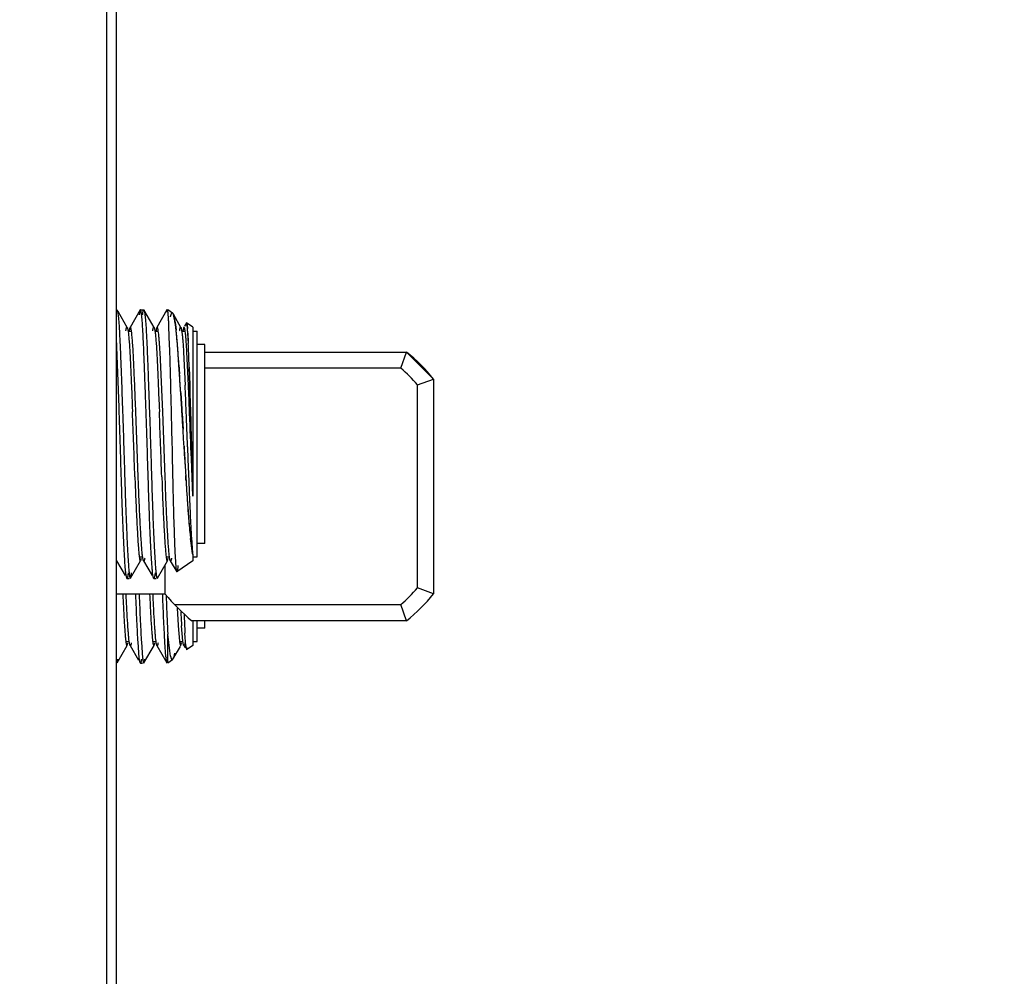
# Model space of a CAD drawing. Header units: inches. Extents: x 0.2 to 16.8, y 0.2 to 10.8.
# Tile 24 of 34: x 9.684 to 10.6, y 5.15 to 6.04. Entities that reach past the tile are written whole.
import ezdxf

# ---------------------------------------------------------------- set-up
doc = ezdxf.new("R2010")
doc.units = ezdxf.units.IN
doc.header["$LTSCALE"] = 0.935
doc.header["$MEASUREMENT"] = 0
doc.layers.get('0').update_dxf_attribs({"linetype": 'CONTINUOUS'})
doc.layers.add('DIMENSIONS', color=7, linetype='CONTINUOUS')
doc.styles.get("Standard").update_dxf_attribs({"font": 'txt', "width": 0.8})
doc.dimstyles.new('DIMSTYLE_2', dxfattribs={"dimtxt": 0.125, "dimasz": 0.18, "dimexe": 0.18, "dimexo": 0.0625, "dimgap": 0.09, "dimtad": 0, "dimtih": 1, "dimtoh": 1, "dimdec": 3, "dimzin": 4, "dimdsep": 46, "dimtxsty": 'STANDARD', "dimblk": '_FILLED', "dimblk1": '_FILLED', "dimblk2": '_FILLED', "dimcen": 0.09, "dimadec": 0, "dimazin": 0, "dimtp": 0.01, "dimtm": 0.01, "dimtfac": 1, "dimtdec": 3, "dimtofl": 0, "dimtmove": 0, "dimatfit": 3, "dimldrblk": '_FILLED', "dimfxl": 1, "dimtolj": 1, "dimtzin": 4, "dimarcsym": 0})

# ---------------------------------------------------------------- blocks, each defined once
blk = doc.blocks.new('_FILLED')
at = {"color": 0, "linetype": 'BYBLOCK'}
blk.add_solid([(0, 0), (-1, 0.1736), (-1, -0.1736)], dxfattribs=at)
blk = doc.blocks.new('*D27')
at = {"layer": 'DIMENSIONS', "color": 2, "linetype": 'CONTINUOUS'}
for p, q in [((9.68393, 8.13708), (11.8265, 8.13708)), ((11.7015, 8.13708), (11.7015, 5.7296)), ((11.7015, 3.07212), (11.7015, 5.4796)), ((9.68393, 3.07212), (11.8265, 3.07212))]:
    blk.add_line(p, q, dxfattribs=at)
at = {"layer": 'DIMENSIONS', "color": 2, "linetype": 'CONTINUOUS', "xscale": 0.18, "yscale": 0.18, "zscale": 0.18}
for p, rotation in [((11.7015, 8.13708), 90), ((11.7015, 3.07212), 270)]:
    blk.add_blockref('_FILLED', p, dxfattribs=dict(at, rotation=rotation))
at = {"layer": 'DIMENSIONS', "color": 2, "linetype": 'CONTINUOUS', "insert": (11.7015, 5.6671), "char_height": 0.125, "width": 1.425, "attachment_point": 2, "line_spacing_factor": 0.9}
blk.add_mtext('5.065{\\Ftxt.shx;\\W1.000000;\\H0.125000; }[128.65]', dxfattribs=at)

msp = doc.modelspace()

# ---------------------------------------------------------------- linework, layer by layer
at = {"color": 9, "linetype": 'CONTINUOUS'}
for p, q in [((9.76498, 3.58708), (9.76498, 7.58708)), ((10.03861, 5.71601), (9.85622, 5.71601)), ((10.05413, 5.51154), (10.05413, 5.70049)), ((10.06913, 5.70589), (10.06913, 5.50614)), ((9.82795, 5.49601), (10.03861, 5.49601))]:
    msp.add_line(p, q, dxfattribs=at)
at = {"color": 7, "linetype": 'CONTINUOUS'}
for p, q in [((9.77393, 3.58708), (9.77393, 7.58708)), ((9.82621, 5.76725), (9.82694, 5.76589)), ((9.82652, 5.76684), (9.82627, 5.76719)), ((9.82805, 5.76135), (9.82694, 5.76589)), ((9.82694, 5.76589), (9.82768, 5.76318)), ((9.82768, 5.76318), (9.82805, 5.76135)), ((9.82805, 5.76135), (9.82881, 5.75654)), ((9.83007, 5.74555), (9.82881, 5.75654)), ((9.82881, 5.75654), (9.82945, 5.75144)), ((9.83854, 5.75559), (9.83901, 5.75808)), ((9.83918, 5.75817), (9.83968, 5.75617)), ((9.84005, 5.7527), (9.83967, 5.75628)), ((9.83968, 5.75617), (9.84001, 5.75313)), ((9.78465, 5.75038), (9.78774, 5.75038)), ((9.80965, 5.75038), (9.81274, 5.75038)), ((9.83465, 5.75038), (9.83686, 5.75038)), ((9.84001, 5.75313), (9.84003, 5.7529)), ((9.84035, 5.74868), (9.84005, 5.7527)), ((9.84035, 5.74869), (9.84084, 5.73964)), ((9.84087, 5.73903), (9.84035, 5.74868)), ((9.84494, 5.75038), (9.84922, 5.75038)), ((9.84922, 5.54039), (9.84922, 5.75038)), ((9.84084, 5.73964), (9.84086, 5.73903)), ((9.85622, 5.73788), (9.84922, 5.73788)), ((9.85622, 5.55289), (9.85622, 5.73788)), ((9.83213, 5.71877), (9.83107, 5.73376)), ((9.83211, 5.71912), (9.83267, 5.71063)), ((9.83267, 5.71062), (9.83213, 5.71877)), ((9.83337, 5.69997), (9.83267, 5.71062)), ((9.84166, 5.71694), (9.84192, 5.70847)), ((9.84192, 5.70843), (9.84166, 5.71675)), ((9.84192, 5.70847), (9.84217, 5.70015)), ((9.84216, 5.70026), (9.84192, 5.70843)), ((9.83381, 5.69316), (9.83337, 5.69997)), ((9.8424, 5.6923), (9.84216, 5.70026)), ((9.84217, 5.70015), (9.8424, 5.69215)), ((9.83381, 5.69316), (9.83475, 5.67823)), ((9.83449, 5.6824), (9.83381, 5.69316)), ((9.84248, 5.68928), (9.8424, 5.6923)), ((9.8424, 5.69215), (9.84287, 5.67563)), ((9.83475, 5.67824), (9.83449, 5.6824)), ((9.84287, 5.67564), (9.84248, 5.68928)), ((9.83496, 5.67501), (9.83475, 5.67824)), ((9.83475, 5.67823), (9.83495, 5.67502)), ((9.83495, 5.67502), (9.83501, 5.67405)), ((9.83501, 5.67405), (9.83591, 5.65933)), ((9.84291, 5.67432), (9.84287, 5.67564)), ((9.84287, 5.67563), (9.8429, 5.67429)), ((9.8429, 5.67429), (9.84308, 5.66784)), ((9.84309, 5.66791), (9.84291, 5.67432)), ((9.84308, 5.66784), (9.84322, 5.66276)), ((9.84325, 5.66197), (9.84309, 5.66791)), ((9.84322, 5.66276), (9.84324, 5.66192)), ((9.84324, 5.66192), (9.84374, 5.64333)), ((9.84373, 5.64332), (9.84325, 5.66197)), ((9.83755, 5.6311), (9.83685, 5.64338)), ((9.83686, 5.64338), (9.83704, 5.64018)), ((9.83704, 5.64018), (9.83755, 5.63116)), ((9.84404, 5.6316), (9.84373, 5.64332)), ((9.84374, 5.64333), (9.84404, 5.63169)), ((9.84404, 5.63169), (9.84414, 5.62754)), ((9.84414, 5.62755), (9.84404, 5.6316)), ((9.84416, 5.62667), (9.84414, 5.62755)), ((9.84446, 5.6152), (9.84416, 5.62667)), ((9.83863, 5.61226), (9.83841, 5.61605)), ((9.8387, 5.61115), (9.83863, 5.61226)), ((9.8387, 5.61104), (9.83892, 5.6075)), ((9.84494, 5.59693), (9.84446, 5.6152)), ((9.84076, 5.58062), (9.8423, 5.56306)), ((9.84366, 5.55098), (9.84288, 5.55756)), ((9.85622, 5.55288), (9.84922, 5.55288)), ((9.84484, 5.54328), (9.84366, 5.55098)), ((9.79527, 5.54038), (9.79837, 5.54038)), ((9.82027, 5.54038), (9.82337, 5.54038)), ((9.84494, 5.54038), (9.84922, 5.54038)), ((9.84922, 5.46165), (9.84922, 5.48101)), ((9.85622, 5.47415), (9.85622, 5.48101)), ((9.85622, 5.47414), (9.84922, 5.47414)), ((9.78277, 5.46164), (9.78587, 5.46164)), ((9.80777, 5.46164), (9.81087, 5.46164)), ((9.83277, 5.46164), (9.83587, 5.46164)), ((9.84494, 5.46164), (9.84922, 5.46164)), ((9.83842, 5.45767), (9.83854, 5.45644)), ((9.83862, 5.45577), (9.83842, 5.45767)), ((9.83854, 5.45644), (9.83901, 5.45394)), ((9.83918, 5.45385), (9.83901, 5.45394)), ((9.83967, 5.45575), (9.83918, 5.45385)), ((9.82621, 5.44478), (9.82694, 5.44613)), ((9.82652, 5.44519), (9.82627, 5.44484)), ((9.82805, 5.45068), (9.82694, 5.44614))]:
    msp.add_line(p, q, dxfattribs=at)
at = {"color": 6, "linetype": 'CONTINUOUS'}
for p, q in [((9.78399, 5.75392), (9.77547, 5.76865)), ((9.79601, 5.77019), (9.7866, 5.75393)), ((9.79601, 5.77019), (9.79516, 5.76558)), ((9.79623, 5.77038), (9.79601, 5.77019)), ((9.79623, 5.77038), (9.79936, 5.77038)), ((9.79935, 5.77038), (9.79958, 5.77019)), ((9.80899, 5.75392), (9.80047, 5.76865)), ((9.82101, 5.77019), (9.8116, 5.75393)), ((9.82066, 5.76911), (9.82052, 5.76835)), ((9.82101, 5.77019), (9.82066, 5.76911)), ((9.82123, 5.77038), (9.82101, 5.77019)), ((9.82175, 5.76938), (9.82123, 5.77038)), ((9.82613, 5.76732), (9.82175, 5.77038)), ((9.82175, 5.76938), (9.82175, 5.77019)), ((9.83399, 5.75392), (9.82726, 5.76555)), ((9.82349, 5.73735), (9.82285, 5.75436)), ((9.83901, 5.75808), (9.83724, 5.75504)), ((9.84494, 5.75415), (9.83918, 5.75818)), ((9.78373, 5.75415), (9.78399, 5.75392)), ((9.78686, 5.75415), (9.78661, 5.75393)), ((9.80873, 5.75415), (9.80899, 5.75392)), ((9.81186, 5.75415), (9.81161, 5.75393)), ((9.83373, 5.75415), (9.83399, 5.75392)), ((9.83406, 5.75379), (9.83431, 5.75304)), ((9.83431, 5.75304), (9.83518, 5.74754)), ((9.83686, 5.75415), (9.83661, 5.75393)), ((9.84494, 5.75415), (9.84494, 5.59693)), ((9.77641, 5.6797), (9.77394, 5.74369)), ((9.82362, 5.73323), (9.82349, 5.73735)), ((9.81703, 5.67524), (9.81456, 5.73101)), ((9.83644, 5.73101), (9.83788, 5.70007)), ((9.841, 5.7002), (9.83956, 5.73101)), ((9.85622, 5.73101), (10.04401, 5.73101)), ((10.03861, 5.71601), (10.04401, 5.73101)), ((10.06913, 5.70589), (10.04401, 5.73101)), ((10.05413, 5.70049), (10.06913, 5.70589)), ((9.77953, 5.6797), (9.77969, 5.67506)), ((9.78871, 5.68031), (9.78891, 5.67524)), ((9.79425, 5.61491), (9.79203, 5.67524)), ((9.80453, 5.6797), (9.80469, 5.67506)), ((9.81371, 5.68031), (9.81391, 5.67524)), ((9.81925, 5.61491), (9.81703, 5.67524)), ((9.8252, 5.67359), (9.82515, 5.67552)), ((9.84208, 5.67398), (9.84203, 5.67524)), ((9.84015, 5.64276), (9.84055, 5.63142)), ((9.84055, 5.63142), (9.84129, 5.61052)), ((9.84494, 5.59693), (9.84367, 5.63158)), ((9.79113, 5.61491), (9.79138, 5.60807)), ((9.7945, 5.60807), (9.79425, 5.61491)), ((9.81613, 5.61491), (9.81638, 5.60807)), ((9.8195, 5.60807), (9.81925, 5.61491)), ((9.82915, 5.53585), (9.82867, 5.54522)), ((9.7741, 5.53684), (9.78208, 5.52304)), ((9.78708, 5.52058), (9.79649, 5.53685)), ((9.79623, 5.53662), (9.79649, 5.53685)), ((9.79657, 5.53702), (9.79715, 5.53932)), ((9.7991, 5.53684), (9.80708, 5.52304)), ((9.79936, 5.53662), (9.79911, 5.53684)), ((9.81208, 5.52058), (9.82149, 5.53685)), ((9.82123, 5.53662), (9.82149, 5.53685)), ((9.82157, 5.53702), (9.82215, 5.53932)), ((9.8241, 5.53684), (9.83012, 5.52644)), ((9.82436, 5.53662), (9.82411, 5.53684)), ((9.82952, 5.53042), (9.82915, 5.53585)), ((9.84494, 5.53662), (9.83028, 5.52636)), ((9.84494, 5.54277), (9.84494, 5.53662)), ((9.78351, 5.52057), (9.78266, 5.52519)), ((9.80851, 5.52057), (9.80766, 5.52519)), ((9.81913, 5.53278), (9.81913, 5.50614)), ((9.83012, 5.52644), (9.82952, 5.53042)), ((9.83028, 5.52636), (9.83012, 5.52644)), ((9.78373, 5.52038), (9.78351, 5.52057)), ((9.78373, 5.52038), (9.78578, 5.52038)), ((9.78685, 5.52038), (9.78708, 5.52058)), ((9.80873, 5.52038), (9.80851, 5.52057)), ((9.80873, 5.52038), (9.81078, 5.52038)), ((9.81186, 5.52038), (9.81208, 5.52058)), ((10.06913, 5.50614), (10.05413, 5.51154)), ((9.77393, 5.50601), (9.81913, 5.50601)), ((9.82048, 5.49651), (9.82052, 5.49558)), ((10.04401, 5.48101), (10.03861, 5.49601)), ((10.04401, 5.48101), (9.84426, 5.48101)), ((9.84494, 5.48101), (9.84494, 5.45788)), ((9.83144, 5.4764), (9.83266, 5.46206)), ((9.83578, 5.46206), (9.83457, 5.47641)), ((9.79516, 5.44645), (9.79406, 5.46099)), ((9.79718, 5.46098), (9.79828, 5.44645)), ((9.82006, 5.44743), (9.81906, 5.46099)), ((9.82175, 5.44183), (9.82175, 5.46863)), ((9.8235, 5.4531), (9.82175, 5.46863)), ((9.83842, 5.45767), (9.83768, 5.46939)), ((9.77458, 5.44184), (9.78399, 5.45811)), ((9.78373, 5.45788), (9.78399, 5.45811)), ((9.78407, 5.45828), (9.78465, 5.46058)), ((9.7866, 5.4581), (9.79458, 5.4443)), ((9.78686, 5.45788), (9.78661, 5.4581)), ((9.79958, 5.44184), (9.80899, 5.45811)), ((9.80873, 5.45788), (9.80899, 5.45811)), ((9.80907, 5.45828), (9.80965, 5.46058)), ((9.8116, 5.4581), (9.82101, 5.44183)), ((9.81186, 5.45788), (9.81161, 5.4581)), ((9.82433, 5.44818), (9.8235, 5.4531)), ((9.82652, 5.44519), (9.83344, 5.45716)), ((9.83373, 5.45788), (9.83399, 5.45811)), ((9.83406, 5.45824), (9.83431, 5.45899)), ((9.83431, 5.45899), (9.83465, 5.46058)), ((9.8366, 5.4581), (9.83774, 5.45613)), ((9.83686, 5.45788), (9.83661, 5.4581)), ((9.84494, 5.45788), (9.83918, 5.45385)), ((9.79601, 5.44183), (9.79516, 5.44645)), ((9.82046, 5.44405), (9.82016, 5.44645)), ((9.82066, 5.44292), (9.82052, 5.44368)), ((9.82101, 5.44183), (9.82066, 5.44292)), ((9.82613, 5.44471), (9.82175, 5.44164)), ((9.79623, 5.44164), (9.79601, 5.44183)), ((9.79623, 5.44164), (9.79828, 5.44164)), ((9.79935, 5.44164), (9.79958, 5.44184)), ((9.82123, 5.44164), (9.82101, 5.44183))]:
    msp.add_line(p, q, dxfattribs=at)
for centre, radius, start, end in [((9.84658, 5.76397), 0.02643, 170.45672, 171.28263), ((9.27151, 5.72901), 0.55192, 2.63295, 3.05902), ((-0.46827, 5.43054), 10.29634, 1.363332, 1.684607), ((0.93912, 5.31945), 8.9069, 2.289325, 2.449174), ((2.08529, 5.36596), 7.76291, 2.283358, 2.467687), ((-2.8763, 5.1788), 12.67494, 1.971806, 2.244712), ((-2.85128, 5.1788), 12.67491, 1.971805, 2.244713), ((0.65524, 5.30865), 9.19098, 2.083232, 2.285881), ((0.57721, 5.30602), 9.27218, 2.0122, 2.274346), ((13.452, 5.74423), 3.61318, 182.12086, 182.34713), ((9.94413, 5.60601), 0.16, 218.62483, 231.37517), ((13.05045, 5.62313), 3.23245, 182.10648, 182.24503), ((11.83821, 5.5741), 2.01922, 182.2286, 182.99419), ((11.14995, 5.5616), 1.32126, 182.98736, 183.59844), ((10.99791, 5.55246), 1.16583, 183.10793, 183.62149), ((11.13299, 5.53301), 1.29686, 182.02776, 182.81168), ((10.69945, 5.53398), 0.86992, 183.64511, 183.79478), ((10.70684, 5.53415), 0.87418, 183.6289, 183.78766), ((9.93313, 5.45856), 0.11362, 185.61993, 186.12048), ((9.84658, 5.44806), 0.02643, 188.71737, 189.54328)]:
    msp.add_arc(centre, radius, start, end, dxfattribs=at)
at = {"color": 7, "linetype": 'CONTINUOUS'}
for centre, radius, start, end in [((9.74021, 5.74515), 0.08931, 9.17946, 10.44801), ((9.69488, 5.73795), 0.13522, 7.9034, 9.12857), ((9.50219, 5.71441), 0.32935, 5.42533, 6.45564), ((9.27799, 5.69274), 0.5546, 4.56023, 5.46384), ((9.36419, 5.70074), 0.46803, 4.95253, 5.49423), ((9.68424, 5.73931), 0.15639, 4.13804, 4.98594), ((9.60198, 5.73317), 0.23887, 3.72319, 4.1825), ((9.20704, 5.68726), 0.62576, 4.5591, 4.94033), ((8.9901, 5.66999), 0.84338, 4.33675, 4.55694), ((9.01196, 5.67074), 0.82153, 4.34042, 4.6146), ((8.80698, 5.69352), 1.03488, 2.00337, 2.5205), ((8.70113, 5.68948), 1.14081, 2.02154, 2.48947), ((7.71673, 5.57704), 2.12014, 3.84247, 4.21639), ((6.29246, 5.60611), 3.55093, 1.78548, 1.995), ((7.11526, 5.6326), 2.7277, 1.77173, 2.0399), ((1.00895, 5.1296), 8.84284, 3.653972, 3.767418), ((2.93999, 5.24538), 6.90834, 3.435256, 3.565525), ((3.2579, 5.26205), 6.59, 3.317292, 3.456203), ((4.12457, 5.31648), 5.72163, 3.27529, 3.43535), ((17.75825, 6.07398), 7.93307, 183.199869, 183.345446), ((16.09898, 5.98217), 6.27127, 183.209125, 183.346837), ((18.08625, 5.82747), 8.24453, 181.389526, 181.602247), ((12.03038, 5.74215), 2.19559, 183.42072, 183.81802), ((11.76945, 5.72523), 1.93412, 183.48988, 183.83043), ((11.46395, 5.70503), 1.62796, 183.83934, 183.99623), ((11.49776, 5.70676), 1.6618, 183.82337, 183.97429), ((11.19003, 5.68581), 1.35336, 183.99255, 184.45776), ((11.07045, 5.67656), 1.23342, 183.95061, 184.46075), ((10.65061, 5.64289), 0.81224, 184.39596, 185.63821), ((10.37538, 5.61581), 0.53568, 185.64816, 186.24326), ((10.39964, 5.61822), 0.56006, 185.65228, 186.222), ((9.89998, 5.55398), 0.05617, 190.96669, 191.50888), ((9.90029, 5.55393), 0.05646, 190.86575, 191.38457), ((9.85403, 5.45442), 0.03035, 191.87059, 192.72421)]:
    msp.add_arc(centre, radius, start, end, dxfattribs=at)
at = {"color": 9, "linetype": 'CONTINUOUS'}
for radius, start, end in [(0.16, 38.62483, 51.37517), (0.145, 40.65725, 49.34275), (0.145, 310.65725, 319.34275), (0.16, 308.62483, 321.37517)]:
    msp.add_arc((9.94413, 5.60601), radius, start, end, dxfattribs=at)
at = {"color": 6, "linetype": 'CONTINUOUS'}
for points, knots in [([(9.77458, 5.77019), (9.77462, 5.77012), (9.77469, 5.76997), (9.77483, 5.76956), (9.775, 5.76888), (9.77519, 5.76785), (9.77531, 5.76707), (9.77537, 5.76663)], [0, 0, 0, 0, 0.061266, 0.140223, 0.352798, 0.639309, 1, 1, 1, 1]), ([(9.77537, 5.76663), (9.77548, 5.76585), (9.77568, 5.76409), (9.77609, 5.75986), (9.77633, 5.75641), (9.77649, 5.75393)], [0, 0, 0, 0, 0.186264, 0.415726, 1, 1, 1, 1]), ([(9.79724, 5.76664), (9.7972, 5.76693), (9.79712, 5.76747), (9.797, 5.76823), (9.79687, 5.76888), (9.79675, 5.76941), (9.79662, 5.76982), (9.79651, 5.77009), (9.79642, 5.77025), (9.79635, 5.77034), (9.79628, 5.77038), (9.79623, 5.77038)], [0, 0, 0, 0, 0.223355, 0.417956, 0.583802, 0.720965, 0.829669, 0.910507, 0.94097, 0.965347, 1, 1, 1, 1]), ([(9.80141, 5.6797), (9.80123, 5.68483), (9.80088, 5.69481), (9.80035, 5.70927), (9.79985, 5.72264), (9.79936, 5.73469), (9.79888, 5.74521), (9.79838, 5.75402), (9.79793, 5.76023), (9.79754, 5.76422), (9.79734, 5.76589), (9.79724, 5.76664)], [0, 0, 0, 0, 0.176788, 0.344148, 0.498748, 0.638019, 0.759658, 0.861645, 0.942176, 0.973994, 1, 1, 1, 1]), ([(9.79828, 5.76558), (9.79835, 5.76616), (9.79847, 5.7672), (9.79868, 5.76856), (9.79886, 5.76945), (9.79902, 5.76996), (9.7991, 5.77015), (9.79915, 5.77022)], [0, 0, 0, 0, 0.371901, 0.662406, 0.871289, 0.945433, 1, 1, 1, 1]), ([(9.79958, 5.77019), (9.79962, 5.77012), (9.79969, 5.76997), (9.79983, 5.76956), (9.8, 5.76888), (9.80019, 5.76785), (9.80031, 5.76707), (9.80037, 5.76663)], [0, 0, 0, 0, 0.061266, 0.140223, 0.352798, 0.639309, 1, 1, 1, 1]), ([(9.80037, 5.76663), (9.80048, 5.76585), (9.80068, 5.76409), (9.80109, 5.75986), (9.80133, 5.75641), (9.80149, 5.75393)], [0, 0, 0, 0, 0.186264, 0.415726, 1, 1, 1, 1]), ([(9.82264, 5.75846), (9.82258, 5.75971), (9.82244, 5.76198), (9.82222, 5.76506), (9.82201, 5.76745), (9.82184, 5.76881), (9.82175, 5.76938)], [0, 0, 0, 0, 0.342135, 0.623851, 0.843619, 1, 1, 1, 1]), ([(9.77649, 5.75393), (9.77663, 5.75177), (9.77689, 5.74712), (9.7774, 5.73665), (9.77802, 5.72156), (9.77876, 5.70146), (9.77927, 5.68719), (9.77953, 5.6797)], [0, 0, 0, 0, 0.087582, 0.187953, 0.423278, 0.69752, 1, 1, 1, 1]), ([(9.78276, 5.75075), (9.7828, 5.75101), (9.78288, 5.75151), (9.78299, 5.75219), (9.78311, 5.75278), (9.78323, 5.75326), (9.78335, 5.75363), (9.78345, 5.75388), (9.78354, 5.75402), (9.78361, 5.7541), (9.78369, 5.75415), (9.78373, 5.75415)], [0, 0, 0, 0, 0.221833, 0.41518, 0.580074, 0.716635, 0.825171, 0.906425, 0.937412, 0.962603, 1, 1, 1, 1]), ([(9.78407, 5.75375), (9.78413, 5.75363), (9.78423, 5.75335), (9.78443, 5.75263), (9.78466, 5.75143), (9.78493, 5.74964), (9.78509, 5.74829), (9.78518, 5.74754)], [0, 0, 0, 0, 0.061916, 0.141716, 0.355572, 0.641841, 1, 1, 1, 1]), ([(9.78518, 5.74754), (9.78536, 5.74595), (9.78569, 5.74234), (9.78613, 5.73636), (9.78655, 5.72924), (9.78696, 5.72108), (9.78737, 5.71197), (9.78796, 5.69828), (9.78841, 5.68763), (9.78871, 5.68031)], [0, 0, 0, 0, 0.071595, 0.161085, 0.267372, 0.389232, 0.525168, 0.67363, 1, 1, 1, 1]), ([(9.78661, 5.75393), (9.78653, 5.75378), (9.78639, 5.7534), (9.78621, 5.75269), (9.78603, 5.75173), (9.78592, 5.75101), (9.78587, 5.75061)], [0, 0, 0, 0, 0.144739, 0.358836, 0.643805, 1, 1, 1, 1]), ([(9.7883, 5.74754), (9.7882, 5.7485), (9.78803, 5.74984), (9.7878, 5.75134), (9.78767, 5.75202), (9.78755, 5.75258), (9.78742, 5.75315), (9.78726, 5.75362), (9.78713, 5.7539), (9.78703, 5.75406), (9.78693, 5.75415), (9.78686, 5.75415)], [0, 0, 0, 0, 0.421915, 0.589481, 0.662351, 0.727933, 0.837232, 0.917617, 0.947263, 0.970268, 1, 1, 1, 1]), ([(9.79203, 5.67524), (9.79187, 5.67926), (9.79155, 5.68712), (9.79107, 5.69857), (9.79061, 5.7093), (9.79017, 5.71913), (9.78974, 5.72793), (9.7893, 5.73559), (9.78884, 5.742), (9.78849, 5.74585), (9.7883, 5.74754)], [0, 0, 0, 0, 0.166712, 0.325893, 0.474886, 0.611397, 0.733691, 0.840115, 0.929285, 1, 1, 1, 1]), ([(9.80149, 5.75393), (9.80163, 5.75177), (9.80189, 5.74712), (9.8024, 5.73665), (9.80302, 5.72156), (9.80376, 5.70146), (9.80427, 5.68719), (9.80453, 5.6797)], [0, 0, 0, 0, 0.087582, 0.187953, 0.423278, 0.69752, 1, 1, 1, 1]), ([(9.80776, 5.75075), (9.8078, 5.75101), (9.80788, 5.75151), (9.80799, 5.75219), (9.80811, 5.75278), (9.80823, 5.75326), (9.80835, 5.75363), (9.80845, 5.75388), (9.80854, 5.75402), (9.80861, 5.7541), (9.80869, 5.75415), (9.80873, 5.75415)], [0, 0, 0, 0, 0.221833, 0.41518, 0.580074, 0.716635, 0.825171, 0.906425, 0.937412, 0.962603, 1, 1, 1, 1]), ([(9.80907, 5.75375), (9.80913, 5.75363), (9.80923, 5.75335), (9.80943, 5.75263), (9.80966, 5.75143), (9.80993, 5.74964), (9.81009, 5.74829), (9.81018, 5.74754)], [0, 0, 0, 0, 0.061916, 0.141716, 0.355572, 0.641841, 1, 1, 1, 1]), ([(9.81018, 5.74754), (9.81036, 5.74595), (9.81069, 5.74234), (9.81113, 5.73636), (9.81155, 5.72924), (9.81196, 5.72108), (9.81237, 5.71197), (9.81296, 5.69828), (9.81341, 5.68763), (9.81371, 5.68031)], [0, 0, 0, 0, 0.071595, 0.161085, 0.267372, 0.389232, 0.525168, 0.67363, 1, 1, 1, 1]), ([(9.81161, 5.75393), (9.81153, 5.75378), (9.81139, 5.7534), (9.81121, 5.75269), (9.81103, 5.75173), (9.81092, 5.75101), (9.81087, 5.75061)], [0, 0, 0, 0, 0.144739, 0.358836, 0.643805, 1, 1, 1, 1]), ([(9.8133, 5.74754), (9.8132, 5.7485), (9.81303, 5.74984), (9.8128, 5.75134), (9.81267, 5.75202), (9.81255, 5.75258), (9.81242, 5.75315), (9.81226, 5.75362), (9.81213, 5.7539), (9.81203, 5.75406), (9.81193, 5.75415), (9.81186, 5.75415)], [0, 0, 0, 0, 0.421915, 0.589481, 0.662351, 0.727933, 0.837232, 0.917617, 0.947263, 0.970268, 1, 1, 1, 1]), ([(9.81456, 5.73101), (9.81438, 5.73416), (9.8141, 5.73859), (9.81366, 5.7441), (9.81342, 5.74646), (9.8133, 5.74754)], [0, 0, 0, 0, 0.570086, 0.803336, 1, 1, 1, 1]), ([(9.83276, 5.75075), (9.8328, 5.75101), (9.83288, 5.75151), (9.83299, 5.75219), (9.83311, 5.75278), (9.83323, 5.75326), (9.83335, 5.75363), (9.83345, 5.75388), (9.83354, 5.75402), (9.83361, 5.7541), (9.83369, 5.75415), (9.83373, 5.75415)], [0, 0, 0, 0, 0.221833, 0.41518, 0.580074, 0.716635, 0.825171, 0.906425, 0.937412, 0.962603, 1, 1, 1, 1]), ([(9.83518, 5.74754), (9.8353, 5.74646), (9.83553, 5.7441), (9.83598, 5.73859), (9.83626, 5.73416), (9.83644, 5.73101)], [0, 0, 0, 0, 0.196671, 0.429923, 1, 1, 1, 1]), ([(9.83661, 5.75393), (9.83653, 5.75378), (9.83639, 5.7534), (9.83621, 5.75269), (9.83603, 5.75173), (9.83592, 5.75101), (9.83587, 5.75061)], [0, 0, 0, 0, 0.144739, 0.358836, 0.643805, 1, 1, 1, 1]), ([(9.8383, 5.74754), (9.83821, 5.74842), (9.83806, 5.74964), (9.83782, 5.75117), (9.83766, 5.75207), (9.8375, 5.75281), (9.83735, 5.75338), (9.83719, 5.75379), (9.83707, 5.75401), (9.837, 5.75408)], [0, 0, 0, 0, 0.392943, 0.553699, 0.690488, 0.803258, 0.892065, 0.95724, 1, 1, 1, 1]), ([(9.83956, 5.73101), (9.83938, 5.73416), (9.8391, 5.73859), (9.83866, 5.7441), (9.83842, 5.74646), (9.8383, 5.74754)], [0, 0, 0, 0, 0.570086, 0.803336, 1, 1, 1, 1]), ([(9.78266, 5.52519), (9.78252, 5.5265), (9.78225, 5.5295), (9.78188, 5.53455), (9.7815, 5.54066), (9.78093, 5.55077), (9.78023, 5.56554), (9.77944, 5.58543), (9.77872, 5.60763), (9.778, 5.63128), (9.77724, 5.65546), (9.77669, 5.67167), (9.77641, 5.6797)], [0, 0, 0, 0, 0.025583, 0.058418, 0.098169, 0.144448, 0.254738, 0.385116, 0.53058, 0.685502, 0.844078, 1, 1, 1, 1]), ([(9.77969, 5.67506), (9.77997, 5.66717), (9.7805, 5.65132), (9.78122, 5.62773), (9.78192, 5.60479), (9.78265, 5.58333), (9.78342, 5.56414), (9.7841, 5.5499), (9.78465, 5.54016), (9.78502, 5.53426), (9.78539, 5.52937), (9.78565, 5.52646), (9.78578, 5.52519)], [0, 0, 0, 0, 0.157839, 0.317141, 0.472013, 0.616914, 0.7465, 0.856041, 0.902039, 0.941601, 0.974362, 1, 1, 1, 1]), ([(9.80766, 5.52519), (9.80752, 5.5265), (9.80725, 5.5295), (9.80688, 5.53455), (9.8065, 5.54066), (9.80593, 5.55077), (9.80523, 5.56554), (9.80444, 5.58543), (9.80372, 5.60763), (9.803, 5.63128), (9.80224, 5.65546), (9.80169, 5.67167), (9.80141, 5.6797)], [0, 0, 0, 0, 0.025583, 0.058418, 0.098169, 0.144448, 0.254738, 0.385116, 0.53058, 0.685502, 0.844078, 1, 1, 1, 1]), ([(9.80469, 5.67506), (9.80497, 5.66717), (9.8055, 5.65132), (9.80622, 5.62773), (9.80692, 5.60479), (9.80765, 5.58333), (9.80842, 5.56414), (9.8091, 5.5499), (9.80965, 5.54016), (9.81002, 5.53426), (9.81039, 5.52937), (9.81065, 5.52646), (9.81078, 5.52519)], [0, 0, 0, 0, 0.157839, 0.317141, 0.472013, 0.616914, 0.7465, 0.856041, 0.902039, 0.941601, 0.974362, 1, 1, 1, 1]), ([(9.82867, 5.54522), (9.82851, 5.54892), (9.82818, 5.55703), (9.82755, 5.57564), (9.82699, 5.59641), (9.82648, 5.61884), (9.82595, 5.64302), (9.82551, 5.66134), (9.8252, 5.67359)], [0, 0, 0, 0, 0.086515, 0.18948, 0.435053, 0.571866, 0.713808, 1, 1, 1, 1]), ([(9.79138, 5.60807), (9.79167, 5.60046), (9.79211, 5.58944), (9.79278, 5.57534), (9.79327, 5.56612), (9.79375, 5.558), (9.79421, 5.5511), (9.79465, 5.54549), (9.79498, 5.54221), (9.79516, 5.5408)], [0, 0, 0, 0, 0.338895, 0.490974, 0.628557, 0.749824, 0.853015, 0.93677, 1, 1, 1, 1]), ([(9.79828, 5.5408), (9.7981, 5.54221), (9.79778, 5.5455), (9.79733, 5.5511), (9.79687, 5.55801), (9.79639, 5.56612), (9.7959, 5.57534), (9.79523, 5.58944), (9.79479, 5.60046), (9.7945, 5.60807)], [0, 0, 0, 0, 0.063233, 0.146989, 0.250182, 0.371449, 0.509033, 0.66111, 1, 1, 1, 1]), ([(9.81638, 5.60807), (9.81667, 5.60046), (9.81711, 5.58944), (9.81778, 5.57534), (9.81827, 5.56612), (9.81875, 5.558), (9.81921, 5.5511), (9.81965, 5.54549), (9.81998, 5.54221), (9.82016, 5.5408)], [0, 0, 0, 0, 0.338895, 0.490974, 0.628557, 0.749824, 0.853015, 0.93677, 1, 1, 1, 1]), ([(9.82328, 5.5408), (9.8231, 5.54221), (9.82278, 5.5455), (9.82233, 5.5511), (9.82187, 5.55801), (9.82139, 5.56612), (9.8209, 5.57534), (9.82023, 5.58944), (9.81979, 5.60046), (9.8195, 5.60807)], [0, 0, 0, 0, 0.063233, 0.146989, 0.250182, 0.371449, 0.509033, 0.66111, 1, 1, 1, 1]), ([(9.84185, 5.59626), (9.84209, 5.59041), (9.84256, 5.57953), (9.84334, 5.5646), (9.844, 5.55392), (9.84454, 5.54697), (9.8448, 5.54407), (9.84494, 5.54277)], [0, 0, 0, 0, 0.327583, 0.609873, 0.836845, 0.926869, 1, 1, 1, 1]), ([(9.79516, 5.5408), (9.7952, 5.54048), (9.79528, 5.53987), (9.79541, 5.53902), (9.79554, 5.5383), (9.79567, 5.53771), (9.7958, 5.53725), (9.79592, 5.53695), (9.79602, 5.53678), (9.7961, 5.53667), (9.79618, 5.53662), (9.79623, 5.53662)], [0, 0, 0, 0, 0.223469, 0.418147, 0.584027, 0.721179, 0.829827, 0.910571, 0.940983, 0.965316, 1, 1, 1, 1]), ([(9.79911, 5.53684), (9.79907, 5.53691), (9.79899, 5.53709), (9.79884, 5.53754), (9.79866, 5.5383), (9.79846, 5.53945), (9.79834, 5.54032), (9.79828, 5.5408)], [0, 0, 0, 0, 0.060926, 0.139618, 0.351965, 0.638678, 1, 1, 1, 1]), ([(9.80023, 5.5391), (9.80017, 5.53874), (9.80007, 5.53823), (9.79991, 5.53762), (9.7998, 5.53727), (9.79969, 5.53699), (9.79958, 5.53677), (9.79945, 5.53662), (9.79936, 5.53662)], [0, 0, 0, 0, 0.410146, 0.573742, 0.709841, 0.818829, 0.901627, 1, 1, 1, 1]), ([(9.82016, 5.5408), (9.8202, 5.54048), (9.82028, 5.53987), (9.82041, 5.53902), (9.82054, 5.5383), (9.82067, 5.53771), (9.8208, 5.53725), (9.82092, 5.53695), (9.82102, 5.53678), (9.8211, 5.53667), (9.82118, 5.53662), (9.82123, 5.53662)], [0, 0, 0, 0, 0.223469, 0.418147, 0.584027, 0.721179, 0.829827, 0.910571, 0.940983, 0.965316, 1, 1, 1, 1]), ([(9.82411, 5.53684), (9.82407, 5.53691), (9.82399, 5.53709), (9.82384, 5.53754), (9.82366, 5.5383), (9.82346, 5.53945), (9.82334, 5.54032), (9.82328, 5.5408)], [0, 0, 0, 0, 0.060926, 0.139618, 0.351965, 0.638678, 1, 1, 1, 1]), ([(9.82523, 5.5391), (9.82518, 5.53879), (9.82507, 5.53825), (9.82489, 5.53753), (9.82474, 5.53707), (9.8246, 5.53682), (9.82454, 5.53673), (9.8245, 5.53669)], [0, 0, 0, 0, 0.370081, 0.658989, 0.867554, 0.942754, 1, 1, 1, 1]), ([(9.78494, 5.52571), (9.78489, 5.5253), (9.7848, 5.52452), (9.78465, 5.52344), (9.7845, 5.52253), (9.78435, 5.52178), (9.78422, 5.52125), (9.78411, 5.52092), (9.78404, 5.52073), (9.78396, 5.52058), (9.78388, 5.52045), (9.78379, 5.52038), (9.78373, 5.52038)], [0, 0, 0, 0, 0.225445, 0.421858, 0.589142, 0.727254, 0.836262, 0.879954, 0.916551, 0.946245, 0.969418, 1, 1, 1, 1]), ([(9.78578, 5.52519), (9.78585, 5.5246), (9.78597, 5.52357), (9.78618, 5.52221), (9.78636, 5.52132), (9.78652, 5.52081), (9.7866, 5.52062), (9.78665, 5.52055)], [0, 0, 0, 0, 0.371801, 0.662238, 0.871143, 0.945343, 1, 1, 1, 1]), ([(9.78708, 5.52058), (9.78713, 5.52066), (9.78722, 5.52087), (9.7874, 5.52144), (9.78761, 5.52242), (9.78785, 5.52393), (9.78799, 5.52507), (9.78807, 5.52572)], [0, 0, 0, 0, 0.055231, 0.12994, 0.339347, 0.629431, 1, 1, 1, 1]), ([(9.80994, 5.52571), (9.80989, 5.5253), (9.8098, 5.52452), (9.80965, 5.52344), (9.8095, 5.52253), (9.80935, 5.52178), (9.80922, 5.52125), (9.80911, 5.52092), (9.80904, 5.52073), (9.80896, 5.52058), (9.80888, 5.52045), (9.80879, 5.52038), (9.80873, 5.52038)], [0, 0, 0, 0, 0.225445, 0.421858, 0.589142, 0.727254, 0.836262, 0.879954, 0.916551, 0.946245, 0.969418, 1, 1, 1, 1]), ([(9.81078, 5.52519), (9.81085, 5.5246), (9.81097, 5.52357), (9.81118, 5.52221), (9.81136, 5.52132), (9.81152, 5.52081), (9.8116, 5.52063), (9.81165, 5.52055)], [0, 0, 0, 0, 0.371731, 0.662114, 0.871027, 0.94527, 1, 1, 1, 1]), ([(9.83117, 5.53238), (9.83114, 5.53194), (9.83107, 5.5311), (9.83096, 5.52993), (9.83084, 5.52892), (9.83073, 5.52808), (9.83063, 5.52741), (9.83052, 5.5269), (9.83043, 5.52659), (9.83034, 5.52642), (9.8303, 5.52637), (9.83028, 5.52636)], [0, 0, 0, 0, 0.219177, 0.411609, 0.577128, 0.715584, 0.826866, 0.910955, 0.968101, 0.986954, 1, 1, 1, 1]), ([(9.77986, 5.50551), (9.78008, 5.50062), (9.78052, 5.49162), (9.78114, 5.48089), (9.78163, 5.47354), (9.78197, 5.46905), (9.78229, 5.4653), (9.78253, 5.46305), (9.78266, 5.46206)], [0, 0, 0, 0, 0.33672, 0.621025, 0.740737, 0.844258, 0.930901, 1, 1, 1, 1]), ([(9.78578, 5.46206), (9.78566, 5.46306), (9.78542, 5.4653), (9.78509, 5.46905), (9.78476, 5.47354), (9.78427, 5.48089), (9.78365, 5.49162), (9.78321, 5.50062), (9.78299, 5.50551)], [0, 0, 0, 0, 0.069103, 0.155748, 0.259269, 0.378981, 0.663285, 1, 1, 1, 1]), ([(9.79406, 5.46099), (9.79388, 5.46401), (9.79352, 5.47056), (9.79279, 5.4854), (9.79231, 5.49723), (9.79201, 5.50553)], [0, 0, 0, 0, 0.203939, 0.441008, 1, 1, 1, 1]), ([(9.79513, 5.50553), (9.79544, 5.49723), (9.79592, 5.4854), (9.79664, 5.47055), (9.797, 5.46401), (9.79718, 5.46098)], [0, 0, 0, 0, 0.559007, 0.796072, 1, 1, 1, 1]), ([(9.80486, 5.50551), (9.80508, 5.50062), (9.80552, 5.49162), (9.80614, 5.48089), (9.80663, 5.47354), (9.80697, 5.46905), (9.80729, 5.4653), (9.80753, 5.46305), (9.80766, 5.46206)], [0, 0, 0, 0, 0.33672, 0.621025, 0.740737, 0.844258, 0.930901, 1, 1, 1, 1]), ([(9.81078, 5.46206), (9.81066, 5.46306), (9.81042, 5.4653), (9.81009, 5.46905), (9.80976, 5.47354), (9.80927, 5.48089), (9.80865, 5.49162), (9.80821, 5.50062), (9.80799, 5.50551)], [0, 0, 0, 0, 0.069103, 0.155748, 0.259269, 0.378981, 0.663285, 1, 1, 1, 1]), ([(9.81906, 5.46099), (9.81888, 5.46399), (9.81852, 5.47049), (9.8178, 5.48522), (9.81732, 5.49695), (9.81702, 5.50518)], [0, 0, 0, 0, 0.204111, 0.441206, 1, 1, 1, 1]), ([(9.78266, 5.46206), (9.7827, 5.46173), (9.78278, 5.46113), (9.78291, 5.46028), (9.78304, 5.45956), (9.78317, 5.45897), (9.7833, 5.45851), (9.78342, 5.45821), (9.78352, 5.45804), (9.7836, 5.45793), (9.78368, 5.45788), (9.78373, 5.45788)], [0, 0, 0, 0, 0.223469, 0.418147, 0.584027, 0.721179, 0.829827, 0.910571, 0.940983, 0.965316, 1, 1, 1, 1]), ([(9.78661, 5.4581), (9.78657, 5.45817), (9.78649, 5.45835), (9.78634, 5.4588), (9.78616, 5.45956), (9.78596, 5.46071), (9.78584, 5.46158), (9.78578, 5.46206)], [0, 0, 0, 0, 0.060926, 0.139618, 0.351965, 0.638678, 1, 1, 1, 1]), ([(9.80766, 5.46206), (9.8077, 5.46173), (9.80778, 5.46113), (9.80791, 5.46028), (9.80804, 5.45956), (9.80817, 5.45897), (9.8083, 5.45851), (9.80842, 5.45821), (9.80852, 5.45804), (9.8086, 5.45793), (9.80868, 5.45788), (9.80873, 5.45788)], [0, 0, 0, 0, 0.223469, 0.418147, 0.584027, 0.721179, 0.829827, 0.910571, 0.940983, 0.965316, 1, 1, 1, 1]), ([(9.81161, 5.4581), (9.81157, 5.45817), (9.81149, 5.45835), (9.81134, 5.4588), (9.81116, 5.45956), (9.81096, 5.46071), (9.81084, 5.46158), (9.81078, 5.46206)], [0, 0, 0, 0, 0.060926, 0.139618, 0.351965, 0.638678, 1, 1, 1, 1]), ([(9.83266, 5.46206), (9.8327, 5.46173), (9.83278, 5.46113), (9.83291, 5.46028), (9.83304, 5.45956), (9.83317, 5.45897), (9.8333, 5.45851), (9.83342, 5.45821), (9.83352, 5.45804), (9.8336, 5.45793), (9.83368, 5.45788), (9.83373, 5.45788)], [0, 0, 0, 0, 0.223469, 0.418147, 0.584027, 0.721179, 0.829827, 0.910571, 0.940983, 0.965316, 1, 1, 1, 1]), ([(9.83661, 5.4581), (9.83657, 5.45817), (9.83649, 5.45835), (9.83634, 5.4588), (9.83616, 5.45956), (9.83596, 5.46071), (9.83584, 5.46158), (9.83578, 5.46206)], [0, 0, 0, 0, 0.060926, 0.139618, 0.351965, 0.638678, 1, 1, 1, 1]), ([(9.78773, 5.46036), (9.78767, 5.46), (9.78757, 5.45949), (9.78741, 5.45888), (9.7873, 5.45853), (9.78719, 5.45825), (9.78708, 5.45803), (9.78695, 5.45788), (9.78686, 5.45788)], [0, 0, 0, 0, 0.410146, 0.573742, 0.709841, 0.818829, 0.901627, 1, 1, 1, 1]), ([(9.81273, 5.46036), (9.81267, 5.46), (9.81257, 5.45949), (9.81241, 5.45888), (9.8123, 5.45853), (9.81219, 5.45825), (9.81208, 5.45803), (9.81195, 5.45788), (9.81186, 5.45788)], [0, 0, 0, 0, 0.410146, 0.573742, 0.709841, 0.818829, 0.901627, 1, 1, 1, 1]), ([(9.83773, 5.46036), (9.83768, 5.46005), (9.83757, 5.4595), (9.83739, 5.45879), (9.83724, 5.45833), (9.8371, 5.45808), (9.83704, 5.45799), (9.837, 5.45795)], [0, 0, 0, 0, 0.370081, 0.658989, 0.867554, 0.942754, 1, 1, 1, 1]), ([(9.77458, 5.44184), (9.77462, 5.44191), (9.77469, 5.44206), (9.77483, 5.44247), (9.775, 5.44315), (9.77519, 5.44418), (9.77531, 5.44496), (9.77537, 5.44539)], [0, 0, 0, 0, 0.061266, 0.140223, 0.352798, 0.639309, 1, 1, 1, 1]), ([(9.79724, 5.44539), (9.7972, 5.4451), (9.79712, 5.44455), (9.797, 5.44379), (9.79687, 5.44315), (9.79675, 5.44262), (9.79662, 5.44221), (9.79651, 5.44194), (9.79642, 5.44178), (9.79635, 5.44169), (9.79628, 5.44164), (9.79623, 5.44164)], [0, 0, 0, 0, 0.223355, 0.417956, 0.583802, 0.720965, 0.829669, 0.910507, 0.94097, 0.965347, 1, 1, 1, 1]), ([(9.79828, 5.44645), (9.79835, 5.44586), (9.79847, 5.44482), (9.79868, 5.44346), (9.79886, 5.44258), (9.79902, 5.44207), (9.7991, 5.44188), (9.79915, 5.44181)], [0, 0, 0, 0, 0.371901, 0.662406, 0.871289, 0.945433, 1, 1, 1, 1]), ([(9.79958, 5.44184), (9.79962, 5.44191), (9.79969, 5.44206), (9.79983, 5.44247), (9.8, 5.44315), (9.80019, 5.44418), (9.80031, 5.44496), (9.80037, 5.44539)], [0, 0, 0, 0, 0.061266, 0.140223, 0.352798, 0.639309, 1, 1, 1, 1])]:
    msp.add_open_spline(points, degree=3, knots=knots, dxfattribs=at)
at = {"color": 7, "linetype": 'CONTINUOUS'}
for points, knots in [([(9.82433, 5.76385), (9.82439, 5.76414), (9.82451, 5.76467), (9.8247, 5.76542), (9.82489, 5.76605), (9.82509, 5.76656), (9.82529, 5.76695), (9.82549, 5.76723), (9.8257, 5.7674), (9.82587, 5.76742), (9.82594, 5.76741)], [0, 0, 0, 0, 0.216198, 0.40452, 0.56511, 0.698335, 0.805007, 0.886954, 0.948541, 1, 1, 1, 1]), ([(9.84288, 5.55752), (9.84318, 5.55479), (9.84363, 5.55096), (9.84431, 5.54622), (9.84466, 5.5442), (9.84484, 5.54329)], [0, 0, 0, 0, 0.572962, 0.805476, 1, 1, 1, 1]), ([(9.82433, 5.44818), (9.82439, 5.44789), (9.82451, 5.44735), (9.8247, 5.44661), (9.82489, 5.44598), (9.82509, 5.44547), (9.82529, 5.44508), (9.82549, 5.4448), (9.8257, 5.44463), (9.82587, 5.44461), (9.82594, 5.44462)], [0, 0, 0, 0, 0.216198, 0.40452, 0.56511, 0.698335, 0.805007, 0.886954, 0.948541, 1, 1, 1, 1])]:
    msp.add_open_spline(points, degree=3, knots=knots, dxfattribs=at)

# ---------------------------------------------------------------- dimensions: what is measured, and where the dimension line sits
at = {"layer": 'DIMENSIONS', "color": 2, "linetype": 'CONTINUOUS'}
dim = msp.add_linear_dim(base=(11.7015, 3.07212), p1=(9.68393, 8.13708), p2=(9.68393, 3.07212), angle=270, dimstyle='DIMSTYLE_2', dxfattribs=at)
dim.commit()
dim.dimension.update_dxf_attribs({"geometry": '*D27', "text_midpoint": (11.5515, 5.6046), "dimtype": 160})

doc.saveas('drawing.dxf')
